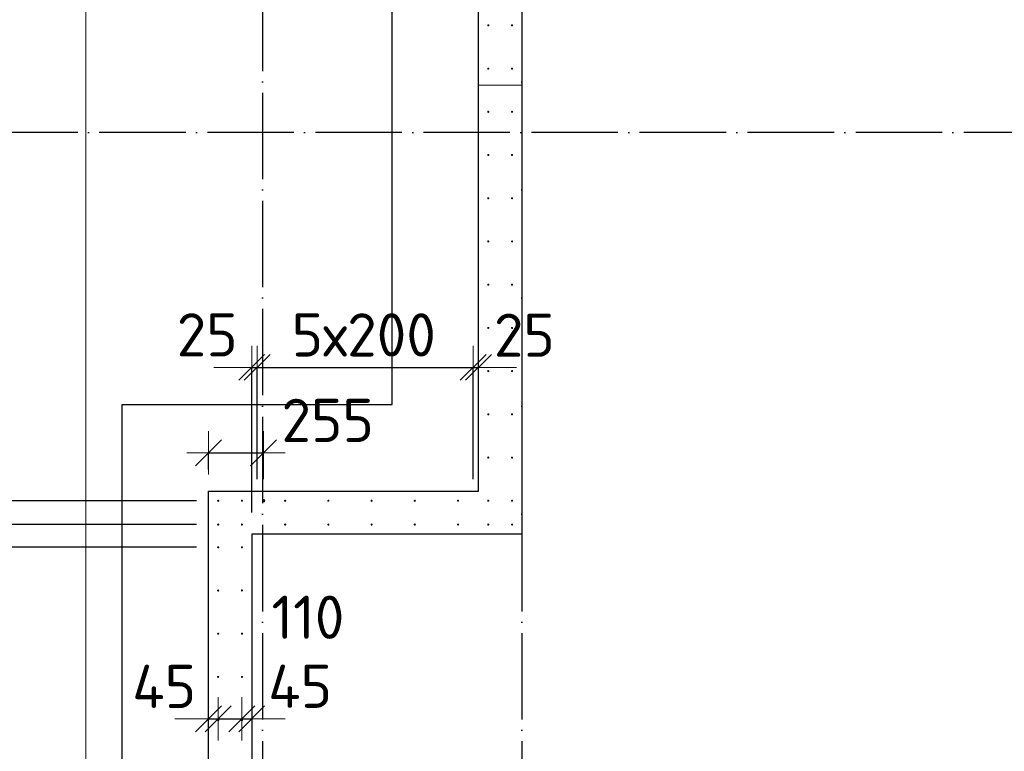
# Model space of a CAD drawing. Header units: millimetres. Extents: x 76517 to 124426, y -73423 to -21861.
# Tile 22 of 114: x 78876 to 83433, y -58964 to -55579. Entities that reach past the tile are written whole.
import ezdxf

# ---------------------------------------------------------------- set-up
doc = ezdxf.new("R2010")
doc.units = ezdxf.units.MM
doc.header["$PDMODE"] = 65
for name, pattern in [('______11', [500, 400, -50, 0, -50]), ('______2', [270, 200, -70]), ('______5', [1100, 800, -100, 100, -100])]:
    doc.linetypes.add(name, pattern=pattern)
for name, color, linetype, lineweight in [('Standard', 7, 'Continuous', 25), ('Арм.стержн. Выпуски', 180, 'Continuous', 35), ('Размерная линия_ общее', 7, 'Continuous', 13), ('Размерная линия_ общее_1', 7, 'Continuous', 13), ('Стена_ общее', 7, 'Continuous', 35), ('Фундамент_ общее', 7, 'Continuous', 35)]:
    doc.layers.add(name, color=color, linetype=linetype, lineweight=lineweight)
doc.layers.add('Осевая линия_ общее', color=7, linetype='______5', lineweight=13, true_color=0xa0a0a0)
doc.styles.add('ISOCPEUR', font='ISOCPEUR')
doc.dimstyles.new('DIMSTYLE_10', dxfattribs={"dimtxt": 200, "dimasz": 200, "dimexe": 0, "dimexo": 0, "dimgap": 100, "dimtad": 2, "dimdec": 0, "dimrnd": 5, "dimzin": 12, "dimdsep": 46, "dimtxsty": 'ISOCPEUR', "dimblk1": 'ALL_ML_STRICH', "dimblk2": 'ALL_ML_STRICH', "dimsah": 1, "dimcen": 0, "dimclrd": 7, "dimclre": 256, "dimclrt": 7, "dimadec": 0, "dimazin": 0, "dimtfac": 1, "dimtdec": 0, "dimtix": 1, "dimtmove": 2, "dimatfit": 3, "dimfxl": 0, "dimtvp": 1.2, "dimtzin": 0, "dimlwd": 0, "dimlwe": -3, "dimarcsym": 0})
doc.dimstyles.new('DIMSTYLE_16', dxfattribs={"dimtxt": 200, "dimasz": 200, "dimexe": 0, "dimexo": 0, "dimgap": 100, "dimtad": 2, "dimdec": 0, "dimrnd": 5, "dimzin": 12, "dimdsep": 46, "dimtxsty": 'ISOCPEUR', "dimblk1": 'ALL_ML_STRICH', "dimblk2": 'ALL_ML_STRICH', "dimsah": 1, "dimcen": 0, "dimclrd": 7, "dimclre": 256, "dimclrt": 7, "dimadec": 0, "dimazin": 0, "dimtfac": 1, "dimtdec": 0, "dimtix": 1, "dimtmove": 2, "dimatfit": 3, "dimfxl": 0, "dimtzin": 0, "dimlwd": 0, "dimlwe": -3, "dimarcsym": 0})
doc.dimstyles.new('DIMSTYLE_26', dxfattribs={"dimtxt": 220, "dimasz": 250, "dimexe": 0, "dimexo": 0, "dimgap": 110, "dimtad": 0, "dimdec": 0, "dimrnd": 5, "dimzin": 12, "dimdsep": 46, "dimtxsty": 'ISOCPEUR', "dimblk1": 'ALL_ML_STRICH', "dimblk2": 'ALL_ML_STRICH', "dimsah": 1, "dimcen": 0, "dimclrd": 7, "dimclre": 256, "dimclrt": 7, "dimadec": 0, "dimazin": 0, "dimtfac": 1, "dimtdec": 0, "dimtix": 1, "dimtmove": 2, "dimatfit": 3, "dimfxl": 0, "dimtvp": 1.2, "dimtzin": 0, "dimlwd": 0, "dimlwe": -3, "dimarcsym": 0})
doc.dimstyles.new('DIMSTYLE_27', dxfattribs={"dimtxt": 220, "dimasz": 250, "dimexe": 0, "dimexo": 0, "dimgap": 110, "dimtad": 0, "dimdec": 0, "dimrnd": 5, "dimzin": 12, "dimdsep": 46, "dimtxsty": 'ISOCPEUR', "dimblk1": 'ALL_ML_STRICH', "dimblk2": 'ALL_ML_STRICH', "dimsah": 1, "dimcen": 0, "dimclrd": 7, "dimclre": 256, "dimclrt": 7, "dimadec": 0, "dimazin": 0, "dimtfac": 1, "dimtdec": 0, "dimtix": 1, "dimtmove": 2, "dimatfit": 3, "dimfxl": 0, "dimtvp": 1.2, "dimtzin": 0, "dimlwd": 0, "dimlwe": -3, "dimarcsym": 0})
doc.dimstyles.new('DIMSTYLE_3', dxfattribs={"dimtxt": 220, "dimasz": 250, "dimexe": 0, "dimexo": 0, "dimgap": 110, "dimtad": 2, "dimdec": 0, "dimrnd": 5, "dimzin": 12, "dimdsep": 46, "dimtxsty": 'ISOCPEUR', "dimblk1": 'ALL_ML_STRICH', "dimblk2": 'ALL_ML_STRICH', "dimsah": 1, "dimcen": 0, "dimclrd": 7, "dimclre": 256, "dimclrt": 7, "dimadec": 0, "dimazin": 0, "dimtfac": 1, "dimtdec": 0, "dimtix": 1, "dimtmove": 2, "dimatfit": 3, "dimfxl": 0, "dimtzin": 0, "dimlwd": 0, "dimlwe": -3, "dimarcsym": 0})

# ---------------------------------------------------------------- blocks, each defined once
blk = doc.blocks.new('ALL_ML_STRICH')
at = {"color": 0, "linetype": 'ByBlock', "lineweight": -2}
for p, q in [((0, -0.5), (0, 0.5)), ((-0.3, -0.3), (0.3, 0.3)), ((-1, 0), (0.5, 0))]:
    blk.add_line(p, q, dxfattribs=at)
blk = doc.blocks.new('*D117')
at = {"layer": 'DEFPOINTS', "color": 7, "linetype": 'Continuous', "lineweight": 13, "transparency": 33554687}
for p in [(79950, -57187.5), (79975, -57805), (79950, -57960)]:
    blk.add_point(p, dxfattribs=at)
at = {"layer": 'Размерная линия_ общее_1', "color": 253, "linetype": 'Continuous', "lineweight": -2, "true_color": 0xa0a0a0, "transparency": 33554687}
for p, q in [((79950, -57860), (79950, -57187.5)), ((79975, -57705), (79975, -57187.5))]:
    blk.add_line(p, q, dxfattribs=at)
at = {"layer": 'Размерная линия_ общее_1', "color": 7, "linetype": 'Continuous', "lineweight": -2, "transparency": 33554687}
blk.add_line((79950, -57187.5), (79975, -57187.5), dxfattribs=at)
at = {"layer": 'Размерная линия_ общее_1', "color": 7, "linetype": 'Continuous', "lineweight": 13, "transparency": 33554687, "xscale": 200, "yscale": 200, "zscale": 200}
blk.add_blockref('ALL_ML_STRICH', (79975, -57187.5), dxfattribs=at)
at = {"layer": 'Размерная линия_ общее_1', "color": 7, "linetype": 'Continuous', "lineweight": 13, "transparency": 33554687, "xscale": 200, "yscale": 200, "zscale": 200, "rotation": 180}
blk.add_blockref('ALL_ML_STRICH', (79950, -57187.5), dxfattribs=at)
at = {"layer": 'Размерная линия_ общее_1', "color": 7, "linetype": 'Continuous', "lineweight": 13, "transparency": 33554687, "insert": (79744.1, -57037.2), "char_height": 200, "width": 400, "attachment_point": 5, "style": 'ISOCPEUR'}
blk.add_mtext('\\A1;{25}', dxfattribs=at)
blk = doc.blocks.new('*D118')
at = {"layer": 'DEFPOINTS', "color": 7, "linetype": 'Continuous', "lineweight": 13, "transparency": 33554687}
for p in [(79975, -57187.5), (79975, -57805), (80975, -57805)]:
    blk.add_point(p, dxfattribs=at)
at = {"layer": 'Размерная линия_ общее_1', "color": 253, "linetype": 'Continuous', "lineweight": -2, "true_color": 0xa0a0a0, "transparency": 33554687}
for p, q in [((79975, -57705), (79975, -57187.5)), ((80975, -57705), (80975, -57187.5))]:
    blk.add_line(p, q, dxfattribs=at)
at = {"layer": 'Размерная линия_ общее_1', "color": 7, "linetype": 'Continuous', "lineweight": -2, "transparency": 33554687}
blk.add_line((79975, -57187.5), (80975, -57187.5), dxfattribs=at)
at = {"layer": 'Размерная линия_ общее_1', "color": 7, "linetype": 'Continuous', "lineweight": 13, "transparency": 33554687, "xscale": 200, "yscale": 200, "zscale": 200, "rotation": 180}
blk.add_blockref('ALL_ML_STRICH', (79975, -57187.5), dxfattribs=at)
at = {"layer": 'Размерная линия_ общее_1', "color": 7, "linetype": 'Continuous', "lineweight": 13, "transparency": 33554687, "xscale": 200, "yscale": 200, "zscale": 200}
blk.add_blockref('ALL_ML_STRICH', (80975, -57187.5), dxfattribs=at)
at = {"layer": 'Размерная линия_ общее_1', "color": 7, "linetype": 'Continuous', "lineweight": 13, "transparency": 33554687, "insert": (80135, -56937.5), "char_height": 200, "width": 10, "attachment_point": 1, "line_spacing_factor": 0.60241, "style": 'ISOCPEUR'}
blk.add_mtext('5х200', dxfattribs=at)
blk = doc.blocks.new('*D119')
at = {"layer": 'DEFPOINTS', "color": 7, "linetype": 'Continuous', "lineweight": 13, "transparency": 33554687}
for p in [(81000, -57053.8), (80975, -57187.5), (80975, -57805)]:
    blk.add_point(p, dxfattribs=at)
at = {"layer": 'Размерная линия_ общее_1', "color": 253, "linetype": 'Continuous', "lineweight": -2, "true_color": 0xa0a0a0, "transparency": 33554687}
for p, q in [((80975, -57705), (80975, -57187.5)), ((81000, -57187.5), (81000, -57187.5))]:
    blk.add_line(p, q, dxfattribs=at)
at = {"layer": 'Размерная линия_ общее_1', "color": 7, "linetype": 'Continuous', "lineweight": -2, "transparency": 33554687}
blk.add_line((80975, -57187.5), (81000, -57187.5), dxfattribs=at)
at = {"layer": 'Размерная линия_ общее_1', "color": 7, "linetype": 'Continuous', "lineweight": 13, "transparency": 33554687, "xscale": 200, "yscale": 200, "zscale": 200}
blk.add_blockref('ALL_ML_STRICH', (81000, -57187.5), dxfattribs=at)
at = {"layer": 'Размерная линия_ общее_1', "color": 7, "linetype": 'Continuous', "lineweight": 13, "transparency": 33554687, "xscale": 200, "yscale": 200, "zscale": 200, "rotation": 180}
blk.add_blockref('ALL_ML_STRICH', (80975, -57187.5), dxfattribs=at)
at = {"layer": 'Размерная линия_ общее_1', "color": 7, "linetype": 'Continuous', "lineweight": 13, "transparency": 33554687, "insert": (81212, -57038.7), "char_height": 200, "width": 400, "attachment_point": 5, "style": 'ISOCPEUR'}
blk.add_mtext('\\A1;{25}', dxfattribs=at)
blk = doc.blocks.new('*D120')
at = {"layer": 'DEFPOINTS', "color": 7, "linetype": 'Continuous', "lineweight": 13, "transparency": 33554687}
for p in [(79750, -57583.1), (79750, -57760), (80005, -57805)]:
    blk.add_point(p, dxfattribs=at)
at = {"layer": 'Размерная линия_ общее_1', "color": 253, "linetype": 'Continuous', "lineweight": -2, "true_color": 0xa0a0a0, "transparency": 33554687}
for p, q in [((79750, -57660), (79750, -57583.1)), ((80005, -57705), (80005, -57583.1))]:
    blk.add_line(p, q, dxfattribs=at)
at = {"layer": 'Размерная линия_ общее_1', "color": 7, "linetype": 'Continuous', "lineweight": -2, "transparency": 33554687}
blk.add_line((79750, -57583.1), (80005, -57583.1), dxfattribs=at)
at = {"layer": 'Размерная линия_ общее_1', "color": 7, "linetype": 'Continuous', "lineweight": 13, "transparency": 33554687, "xscale": 200, "yscale": 200, "zscale": 200, "rotation": 180}
blk.add_blockref('ALL_ML_STRICH', (79750, -57583.1), dxfattribs=at)
at = {"layer": 'Размерная линия_ общее_1', "color": 7, "linetype": 'Continuous', "lineweight": 13, "transparency": 33554687, "xscale": 200, "yscale": 200, "zscale": 200}
blk.add_blockref('ALL_ML_STRICH', (80005, -57583.1), dxfattribs=at)
at = {"layer": 'Размерная линия_ общее_1', "color": 7, "linetype": 'Continuous', "lineweight": 13, "transparency": 33554687, "insert": (80301.8, -57432.9), "char_height": 200, "width": 600, "attachment_point": 5, "style": 'ISOCPEUR'}
blk.add_mtext('\\A1;{255}', dxfattribs=at)
blk = doc.blocks.new('*D156')
at = {"layer": 'DEFPOINTS', "color": 7, "linetype": 'Continuous', "lineweight": 13, "transparency": 33554687}
for p in [(79795, -58726.5), (79750, -58813.7), (79750, -58842.1)]:
    blk.add_point(p, dxfattribs=at)
at = {"layer": 'Размерная линия_ общее_1', "color": 253, "linetype": 'Continuous', "lineweight": -2, "true_color": 0xa0a0a0, "transparency": 33554687}
for p, q in [((79750, -58813.7), (79750, -58813.7)), ((79795, -58813.7), (79795, -58813.7))]:
    blk.add_line(p, q, dxfattribs=at)
at = {"layer": 'Размерная линия_ общее_1', "color": 7, "linetype": 'Continuous', "lineweight": -2, "transparency": 33554687}
blk.add_line((79750, -58813.7), (79795, -58813.7), dxfattribs=at)
at = {"layer": 'Размерная линия_ общее_1', "color": 7, "linetype": 'Continuous', "lineweight": 13, "transparency": 33554687, "xscale": 200, "yscale": 200, "zscale": 200}
blk.add_blockref('ALL_ML_STRICH', (79795, -58813.7), dxfattribs=at)
at = {"layer": 'Размерная линия_ общее_1', "color": 7, "linetype": 'Continuous', "lineweight": 13, "transparency": 33554687, "xscale": 200, "yscale": 200, "zscale": 200, "rotation": 180}
blk.add_blockref('ALL_ML_STRICH', (79750, -58813.7), dxfattribs=at)
at = {"layer": 'Размерная линия_ общее_1', "color": 7, "linetype": 'Continuous', "lineweight": 13, "transparency": 33554687, "insert": (79544.9, -58664), "char_height": 200, "width": 400, "attachment_point": 5, "style": 'ISOCPEUR'}
blk.add_mtext('\\A1;{45}', dxfattribs=at)
blk = doc.blocks.new('*D157')
at = {"layer": 'DEFPOINTS', "color": 7, "linetype": 'Continuous', "lineweight": 13, "transparency": 33554687}
for p in [(79795, -58726.5), (79905, -58726.5), (79795, -58813.7)]:
    blk.add_point(p, dxfattribs=at)
at = {"layer": 'Размерная линия_ общее_1', "color": 253, "linetype": 'Continuous', "lineweight": -2, "true_color": 0xa0a0a0, "transparency": 33554687}
for p, q in [((79795, -58813.7), (79795, -58813.7)), ((79905, -58813.7), (79905, -58813.7))]:
    blk.add_line(p, q, dxfattribs=at)
at = {"layer": 'Размерная линия_ общее_1', "color": 7, "linetype": 'Continuous', "lineweight": -2, "transparency": 33554687}
blk.add_line((79795, -58813.7), (79905, -58813.7), dxfattribs=at)
at = {"layer": 'Размерная линия_ общее_1', "color": 7, "linetype": 'Continuous', "lineweight": 13, "transparency": 33554687, "xscale": 200, "yscale": 200, "zscale": 200, "rotation": 180}
blk.add_blockref('ALL_ML_STRICH', (79795, -58813.7), dxfattribs=at)
at = {"layer": 'Размерная линия_ общее_1', "color": 7, "linetype": 'Continuous', "lineweight": 13, "transparency": 33554687, "xscale": 200, "yscale": 200, "zscale": 200}
blk.add_blockref('ALL_ML_STRICH', (79905, -58813.7), dxfattribs=at)
at = {"layer": 'Размерная линия_ общее_1', "color": 7, "linetype": 'Continuous', "lineweight": 13, "transparency": 33554687, "insert": (80210.5, -58344), "char_height": 200, "width": 600, "attachment_point": 5, "style": 'ISOCPEUR'}
blk.add_mtext('\\A1;{110}', dxfattribs=at)
blk = doc.blocks.new('*D158')
at = {"layer": 'DEFPOINTS', "color": 7, "linetype": 'Continuous', "lineweight": 13, "transparency": 33554687}
for p in [(79905, -58726.5), (79905, -58813.7), (79950, -58852.1)]:
    blk.add_point(p, dxfattribs=at)
at = {"layer": 'Размерная линия_ общее_1', "color": 253, "linetype": 'Continuous', "lineweight": -2, "true_color": 0xa0a0a0, "transparency": 33554687}
for p, q in [((79905, -58813.7), (79905, -58813.7)), ((79950, -58813.7), (79950, -58813.7))]:
    blk.add_line(p, q, dxfattribs=at)
at = {"layer": 'Размерная линия_ общее_1', "color": 7, "linetype": 'Continuous', "lineweight": -2, "transparency": 33554687}
blk.add_line((79905, -58813.7), (79950, -58813.7), dxfattribs=at)
at = {"layer": 'Размерная линия_ общее_1', "color": 7, "linetype": 'Continuous', "lineweight": 13, "transparency": 33554687, "xscale": 200, "yscale": 200, "zscale": 200}
blk.add_blockref('ALL_ML_STRICH', (79950, -58813.7), dxfattribs=at)
at = {"layer": 'Размерная линия_ общее_1', "color": 7, "linetype": 'Continuous', "lineweight": 13, "transparency": 33554687, "xscale": 200, "yscale": 200, "zscale": 200, "rotation": 180}
blk.add_blockref('ALL_ML_STRICH', (79905, -58813.7), dxfattribs=at)
at = {"layer": 'Размерная линия_ общее_1', "color": 7, "linetype": 'Continuous', "lineweight": 13, "transparency": 33554687, "insert": (80174.2, -58663.3), "char_height": 200, "width": 400, "attachment_point": 5, "style": 'ISOCPEUR'}
blk.add_mtext('\\A1;{45}', dxfattribs=at)
blk = doc.blocks.new('*D297')
at = {"layer": 'DEFPOINTS', "color": 7, "linetype": 'Continuous', "lineweight": 13, "transparency": 33554687}
for p in [(79794.9, -58020.3), (78426.9, -59620.3), (79794.9, -59620.3)]:
    blk.add_point(p, dxfattribs=at)
at = {"layer": 'Размерная линия_ общее', "color": 253, "linetype": 'Continuous', "lineweight": -2, "true_color": 0xa0a0a0, "transparency": 33554687}
for p, q in [((79694.9, -58020.3), (78426.9, -58020.3)), ((79694.9, -59620.3), (78426.9, -59620.3))]:
    blk.add_line(p, q, dxfattribs=at)
at = {"layer": 'Размерная линия_ общее', "color": 7, "linetype": 'Continuous', "lineweight": -2, "transparency": 33554687}
blk.add_line((78426.9, -59620.3), (78426.9, -58020.3), dxfattribs=at)
at = {"layer": 'Размерная линия_ общее', "color": 7, "linetype": 'Continuous', "lineweight": 13, "transparency": 33554687, "xscale": 250, "yscale": 250, "zscale": 250}
for p, rotation in [((78426.9, -58020.3), 90), ((78426.9, -59620.3), 270)]:
    blk.add_blockref('ALL_ML_STRICH', p, dxfattribs=dict(at, rotation=rotation))
at = {"layer": 'Размерная линия_ общее', "color": 7, "linetype": 'Continuous', "lineweight": 13, "transparency": 33554687, "insert": (78156.9, -59557.3), "char_height": 220, "width": 11, "attachment_point": 1, "rotation": 90, "line_spacing_factor": 0.60241, "style": 'ISOCPEUR'}
blk.add_mtext('8х200=1600', dxfattribs=at)
blk = doc.blocks.new('*D298')
at = {"layer": 'DEFPOINTS', "color": 7, "linetype": 'Continuous', "lineweight": 13, "transparency": 33554687}
for p in [(79795, -57915), (78426.9, -58020.3), (79794.9, -58020.3)]:
    blk.add_point(p, dxfattribs=at)
at = {"layer": 'Размерная линия_ общее', "color": 253, "linetype": 'Continuous', "lineweight": -2, "true_color": 0xa0a0a0, "transparency": 33554687}
for p, q in [((79695, -57915), (78426.9, -57915)), ((79694.9, -58020.3), (78426.9, -58020.3))]:
    blk.add_line(p, q, dxfattribs=at)
at = {"layer": 'Размерная линия_ общее', "color": 7, "linetype": 'Continuous', "lineweight": -2, "transparency": 33554687}
blk.add_line((78426.9, -58020.3), (78426.9, -57915), dxfattribs=at)
at = {"layer": 'Размерная линия_ общее', "color": 7, "linetype": 'Continuous', "lineweight": 13, "transparency": 33554687, "xscale": 250, "yscale": 250, "zscale": 250}
for p, rotation in [((78426.9, -58020.3), 270), ((78426.9, -57915), 90)]:
    blk.add_blockref('ALL_ML_STRICH', p, dxfattribs=dict(at, rotation=rotation))
at = {"layer": 'Размерная линия_ общее', "color": 7, "linetype": 'Continuous', "lineweight": 13, "transparency": 33554687, "insert": (78650.1, -58248), "char_height": 220, "width": 660, "attachment_point": 5, "rotation": 90, "style": 'ISOCPEUR'}
blk.add_mtext('\\A1;{105}', dxfattribs=at)
blk = doc.blocks.new('*D299')
at = {"layer": 'DEFPOINTS', "color": 7, "linetype": 'Continuous', "lineweight": 13, "transparency": 33554687}
for p in [(79795, -57805), (78426.9, -57915), (79795, -57915)]:
    blk.add_point(p, dxfattribs=at)
at = {"layer": 'Размерная линия_ общее', "color": 253, "linetype": 'Continuous', "lineweight": -2, "true_color": 0xa0a0a0, "transparency": 33554687}
for p, q in [((79695, -57805), (78426.9, -57805)), ((79695, -57915), (78426.9, -57915))]:
    blk.add_line(p, q, dxfattribs=at)
at = {"layer": 'Размерная линия_ общее', "color": 7, "linetype": 'Continuous', "lineweight": -2, "transparency": 33554687}
blk.add_line((78426.9, -57915), (78426.9, -57805), dxfattribs=at)
at = {"layer": 'Размерная линия_ общее', "color": 7, "linetype": 'Continuous', "lineweight": 13, "transparency": 33554687, "xscale": 250, "yscale": 250, "zscale": 250}
for p, rotation in [((78426.9, -57915), 270), ((78426.9, -57805), 90)]:
    blk.add_blockref('ALL_ML_STRICH', p, dxfattribs=dict(at, rotation=rotation))
at = {"layer": 'Размерная линия_ общее', "color": 7, "linetype": 'Continuous', "lineweight": 13, "transparency": 33554687, "insert": (78641.9, -57476.7), "char_height": 220, "width": 660, "attachment_point": 5, "rotation": 90, "style": 'ISOCPEUR'}
blk.add_mtext('\\A1;{110}', dxfattribs=at)
blk = doc.blocks.new('*D300')
at = {"layer": 'DEFPOINTS', "color": 7, "linetype": 'Continuous', "lineweight": 13, "transparency": 33554687}
for p in [(81045, -55005), (78426.9, -57805), (79795, -57805)]:
    blk.add_point(p, dxfattribs=at)
at = {"layer": 'Размерная линия_ общее', "color": 253, "linetype": 'Continuous', "lineweight": -2, "true_color": 0xa0a0a0, "transparency": 33554687}
for p, q in [((80945, -55005), (78426.9, -55005)), ((79695, -57805), (78426.9, -57805))]:
    blk.add_line(p, q, dxfattribs=at)
at = {"layer": 'Размерная линия_ общее', "color": 7, "linetype": 'Continuous', "lineweight": -2, "transparency": 33554687}
blk.add_line((78426.9, -57805), (78426.9, -55005), dxfattribs=at)
at = {"layer": 'Размерная линия_ общее', "color": 7, "linetype": 'Continuous', "lineweight": 13, "transparency": 33554687, "xscale": 250, "yscale": 250, "zscale": 250}
for p, rotation in [((78426.9, -55005), 90), ((78426.9, -57805), 270)]:
    blk.add_blockref('ALL_ML_STRICH', p, dxfattribs=dict(at, rotation=rotation))
at = {"layer": 'Размерная линия_ общее', "color": 7, "linetype": 'Continuous', "lineweight": 13, "transparency": 33554687, "insert": (78156.9, -57230), "char_height": 220, "width": 11, "attachment_point": 1, "rotation": 90, "line_spacing_factor": 0.60241, "style": 'ISOCPEUR'}
blk.add_mtext('14х200=2800', dxfattribs=at)

msp = doc.modelspace()

# ---------------------------------------------------------------- hatches: boundary and pattern name
at = {"layer": 'Арм.стержн. Выпуски', "linetype": 'Continuous', "lineweight": 35, "transparency": 33554687}
for color, points in [(4, [(81050, -55605), (81049.6, -55603.1), (81048.5, -55601.5), (81046.9, -55600.4), (81045, -55600), (81043.1, -55600.4), (81041.5, -55601.5), (81040.4, -55603.1), (81040, -55605), (81040.4, -55606.9), (81041.5, -55608.5), (81043.1, -55609.6), (81045, -55610), (81046.9, -55609.6), (81048.5, -55608.5), (81049.6, -55606.9)]), (4, [(81160, -55605), (81159.6, -55603.1), (81158.5, -55601.5), (81156.9, -55600.4), (81155, -55600), (81153.1, -55600.4), (81151.5, -55601.5), (81150.4, -55603.1), (81150, -55605), (81150.4, -55606.9), (81151.5, -55608.5), (81153.1, -55609.6), (81155, -55610), (81156.9, -55609.6), (81158.5, -55608.5), (81159.6, -55606.9)]), (4, [(81050, -55805), (81049.6, -55803.1), (81048.5, -55801.5), (81046.9, -55800.4), (81045, -55800), (81043.1, -55800.4), (81041.5, -55801.5), (81040.4, -55803.1), (81040, -55805), (81040.4, -55806.9), (81041.5, -55808.5), (81043.1, -55809.6), (81045, -55810), (81046.9, -55809.6), (81048.5, -55808.5), (81049.6, -55806.9)]), (4, [(81160, -55805), (81159.6, -55803.1), (81158.5, -55801.5), (81156.9, -55800.4), (81155, -55800), (81153.1, -55800.4), (81151.5, -55801.5), (81150.4, -55803.1), (81150, -55805), (81150.4, -55806.9), (81151.5, -55808.5), (81153.1, -55809.6), (81155, -55810), (81156.9, -55809.6), (81158.5, -55808.5), (81159.6, -55806.9)]), (4, [(81050, -56005), (81049.6, -56003.1), (81048.5, -56001.5), (81046.9, -56000.4), (81045, -56000), (81043.1, -56000.4), (81041.5, -56001.5), (81040.4, -56003.1), (81040, -56005), (81040.4, -56006.9), (81041.5, -56008.5), (81043.1, -56009.6), (81045, -56010), (81046.9, -56009.6), (81048.5, -56008.5), (81049.6, -56006.9)]), (4, [(81160, -56005), (81159.6, -56003.1), (81158.5, -56001.5), (81156.9, -56000.4), (81155, -56000), (81153.1, -56000.4), (81151.5, -56001.5), (81150.4, -56003.1), (81150, -56005), (81150.4, -56006.9), (81151.5, -56008.5), (81153.1, -56009.6), (81155, -56010), (81156.9, -56009.6), (81158.5, -56008.5), (81159.6, -56006.9)]), (4, [(81050, -56205), (81049.6, -56203.1), (81048.5, -56201.5), (81046.9, -56200.4), (81045, -56200), (81043.1, -56200.4), (81041.5, -56201.5), (81040.4, -56203.1), (81040, -56205), (81040.4, -56206.9), (81041.5, -56208.5), (81043.1, -56209.6), (81045, -56210), (81046.9, -56209.6), (81048.5, -56208.5), (81049.6, -56206.9)]), (4, [(81160, -56205), (81159.6, -56203.1), (81158.5, -56201.5), (81156.9, -56200.4), (81155, -56200), (81153.1, -56200.4), (81151.5, -56201.5), (81150.4, -56203.1), (81150, -56205), (81150.4, -56206.9), (81151.5, -56208.5), (81153.1, -56209.6), (81155, -56210), (81156.9, -56209.6), (81158.5, -56208.5), (81159.6, -56206.9)]), (4, [(81050, -56405), (81049.6, -56403.1), (81048.5, -56401.5), (81046.9, -56400.4), (81045, -56400), (81043.1, -56400.4), (81041.5, -56401.5), (81040.4, -56403.1), (81040, -56405), (81040.4, -56406.9), (81041.5, -56408.5), (81043.1, -56409.6), (81045, -56410), (81046.9, -56409.6), (81048.5, -56408.5), (81049.6, -56406.9)]), (4, [(81160, -56405), (81159.6, -56403.1), (81158.5, -56401.5), (81156.9, -56400.4), (81155, -56400), (81153.1, -56400.4), (81151.5, -56401.5), (81150.4, -56403.1), (81150, -56405), (81150.4, -56406.9), (81151.5, -56408.5), (81153.1, -56409.6), (81155, -56410), (81156.9, -56409.6), (81158.5, -56408.5), (81159.6, -56406.9)]), (4, [(81050, -56605), (81049.6, -56603.1), (81048.5, -56601.5), (81046.9, -56600.4), (81045, -56600), (81043.1, -56600.4), (81041.5, -56601.5), (81040.4, -56603.1), (81040, -56605), (81040.4, -56606.9), (81041.5, -56608.5), (81043.1, -56609.6), (81045, -56610), (81046.9, -56609.6), (81048.5, -56608.5), (81049.6, -56606.9)]), (4, [(81160, -56605), (81159.6, -56603.1), (81158.5, -56601.5), (81156.9, -56600.4), (81155, -56600), (81153.1, -56600.4), (81151.5, -56601.5), (81150.4, -56603.1), (81150, -56605), (81150.4, -56606.9), (81151.5, -56608.5), (81153.1, -56609.6), (81155, -56610), (81156.9, -56609.6), (81158.5, -56608.5), (81159.6, -56606.9)]), (4, [(81050, -56805), (81049.6, -56803.1), (81048.5, -56801.5), (81046.9, -56800.4), (81045, -56800), (81043.1, -56800.4), (81041.5, -56801.5), (81040.4, -56803.1), (81040, -56805), (81040.4, -56806.9), (81041.5, -56808.5), (81043.1, -56809.6), (81045, -56810), (81046.9, -56809.6), (81048.5, -56808.5), (81049.6, -56806.9)]), (4, [(81160, -56805), (81159.6, -56803.1), (81158.5, -56801.5), (81156.9, -56800.4), (81155, -56800), (81153.1, -56800.4), (81151.5, -56801.5), (81150.4, -56803.1), (81150, -56805), (81150.4, -56806.9), (81151.5, -56808.5), (81153.1, -56809.6), (81155, -56810), (81156.9, -56809.6), (81158.5, -56808.5), (81159.6, -56806.9)]), (4, [(81050, -57005), (81049.6, -57003.1), (81048.5, -57001.5), (81046.9, -57000.4), (81045, -57000), (81043.1, -57000.4), (81041.5, -57001.5), (81040.4, -57003.1), (81040, -57005), (81040.4, -57006.9), (81041.5, -57008.5), (81043.1, -57009.6), (81045, -57010), (81046.9, -57009.6), (81048.5, -57008.5), (81049.6, -57006.9)]), (4, [(81160, -57005), (81159.6, -57003.1), (81158.5, -57001.5), (81156.9, -57000.4), (81155, -57000), (81153.1, -57000.4), (81151.5, -57001.5), (81150.4, -57003.1), (81150, -57005), (81150.4, -57006.9), (81151.5, -57008.5), (81153.1, -57009.6), (81155, -57010), (81156.9, -57009.6), (81158.5, -57008.5), (81159.6, -57006.9)]), (4, [(81050, -57205), (81049.6, -57203.1), (81048.5, -57201.5), (81046.9, -57200.4), (81045, -57200), (81043.1, -57200.4), (81041.5, -57201.5), (81040.4, -57203.1), (81040, -57205), (81040.4, -57206.9), (81041.5, -57208.5), (81043.1, -57209.6), (81045, -57210), (81046.9, -57209.6), (81048.5, -57208.5), (81049.6, -57206.9)]), (4, [(81160, -57205), (81159.6, -57203.1), (81158.5, -57201.5), (81156.9, -57200.4), (81155, -57200), (81153.1, -57200.4), (81151.5, -57201.5), (81150.4, -57203.1), (81150, -57205), (81150.4, -57206.9), (81151.5, -57208.5), (81153.1, -57209.6), (81155, -57210), (81156.9, -57209.6), (81158.5, -57208.5), (81159.6, -57206.9)]), (4, [(81050, -57405), (81049.6, -57403.1), (81048.5, -57401.5), (81046.9, -57400.4), (81045, -57400), (81043.1, -57400.4), (81041.5, -57401.5), (81040.4, -57403.1), (81040, -57405), (81040.4, -57406.9), (81041.5, -57408.5), (81043.1, -57409.6), (81045, -57410), (81046.9, -57409.6), (81048.5, -57408.5), (81049.6, -57406.9)]), (4, [(81160, -57405), (81159.6, -57403.1), (81158.5, -57401.5), (81156.9, -57400.4), (81155, -57400), (81153.1, -57400.4), (81151.5, -57401.5), (81150.4, -57403.1), (81150, -57405), (81150.4, -57406.9), (81151.5, -57408.5), (81153.1, -57409.6), (81155, -57410), (81156.9, -57409.6), (81158.5, -57408.5), (81159.6, -57406.9)]), (4, [(81050, -57605), (81049.6, -57603.1), (81048.5, -57601.5), (81046.9, -57600.4), (81045, -57600), (81043.1, -57600.4), (81041.5, -57601.5), (81040.4, -57603.1), (81040, -57605), (81040.4, -57606.9), (81041.5, -57608.5), (81043.1, -57609.6), (81045, -57610), (81046.9, -57609.6), (81048.5, -57608.5), (81049.6, -57606.9)]), (4, [(81160, -57605), (81159.6, -57603.1), (81158.5, -57601.5), (81156.9, -57600.4), (81155, -57600), (81153.1, -57600.4), (81151.5, -57601.5), (81150.4, -57603.1), (81150, -57605), (81150.4, -57606.9), (81151.5, -57608.5), (81153.1, -57609.6), (81155, -57610), (81156.9, -57609.6), (81158.5, -57608.5), (81159.6, -57606.9)]), (4, [(79800, -57805), (79799.6, -57803.1), (79798.5, -57801.5), (79796.9, -57800.4), (79795, -57800), (79793.1, -57800.4), (79791.5, -57801.5), (79790.4, -57803.1), (79790, -57805), (79790.4, -57806.9), (79791.5, -57808.5), (79793.1, -57809.6), (79795, -57810), (79796.9, -57809.6), (79798.5, -57808.5), (79799.6, -57806.9)]), (4, [(79910, -57805), (79909.6, -57803.1), (79908.5, -57801.5), (79906.9, -57800.4), (79905, -57800), (79903.1, -57800.4), (79901.5, -57801.5), (79900.4, -57803.1), (79900, -57805), (79900.4, -57806.9), (79901.5, -57808.5), (79903.1, -57809.6), (79905, -57810), (79906.9, -57809.6), (79908.5, -57808.5), (79909.6, -57806.9)]), (41, [(80013, -57805), (80012.4, -57801.9), (80010.7, -57799.3), (80008.1, -57797.6), (80005, -57797), (80001.9, -57797.6), (79999.3, -57799.3), (79997.6, -57801.9), (79997, -57805), (79997.6, -57808.1), (79999.3, -57810.7), (80001.9, -57812.4), (80005, -57813), (80008.1, -57812.4), (80010.7, -57810.7), (80012.4, -57808.1)]), (4, [(80110, -57805), (80109.6, -57803.1), (80108.5, -57801.5), (80106.9, -57800.4), (80105, -57800), (80103.1, -57800.4), (80101.5, -57801.5), (80100.4, -57803.1), (80100, -57805), (80100.4, -57806.9), (80101.5, -57808.5), (80103.1, -57809.6), (80105, -57810), (80106.9, -57809.6), (80108.5, -57808.5), (80109.6, -57806.9)]), (4, [(80310, -57805), (80309.6, -57803.1), (80308.5, -57801.5), (80306.9, -57800.4), (80305, -57800), (80303.1, -57800.4), (80301.5, -57801.5), (80300.4, -57803.1), (80300, -57805), (80300.4, -57806.9), (80301.5, -57808.5), (80303.1, -57809.6), (80305, -57810), (80306.9, -57809.6), (80308.5, -57808.5), (80309.6, -57806.9)]), (4, [(80510, -57805), (80509.6, -57803.1), (80508.5, -57801.5), (80506.9, -57800.4), (80505, -57800), (80503.1, -57800.4), (80501.5, -57801.5), (80500.4, -57803.1), (80500, -57805), (80500.4, -57806.9), (80501.5, -57808.5), (80503.1, -57809.6), (80505, -57810), (80506.9, -57809.6), (80508.5, -57808.5), (80509.6, -57806.9)]), (4, [(80710, -57805), (80709.6, -57803.1), (80708.5, -57801.5), (80706.9, -57800.4), (80705, -57800), (80703.1, -57800.4), (80701.5, -57801.5), (80700.4, -57803.1), (80700, -57805), (80700.4, -57806.9), (80701.5, -57808.5), (80703.1, -57809.6), (80705, -57810), (80706.9, -57809.6), (80708.5, -57808.5), (80709.6, -57806.9)]), (4, [(80910, -57805), (80909.6, -57803.1), (80908.5, -57801.5), (80906.9, -57800.4), (80905, -57800), (80903.1, -57800.4), (80901.5, -57801.5), (80900.4, -57803.1), (80900, -57805), (80900.4, -57806.9), (80901.5, -57808.5), (80903.1, -57809.6), (80905, -57810), (80906.9, -57809.6), (80908.5, -57808.5), (80909.6, -57806.9)]), (4, [(81050, -57805), (81049.6, -57803.1), (81048.5, -57801.5), (81046.9, -57800.4), (81045, -57800), (81043.1, -57800.4), (81041.5, -57801.5), (81040.4, -57803.1), (81040, -57805), (81040.4, -57806.9), (81041.5, -57808.5), (81043.1, -57809.6), (81045, -57810), (81046.9, -57809.6), (81048.5, -57808.5), (81049.6, -57806.9)]), (4, [(81160, -57805), (81159.6, -57803.1), (81158.5, -57801.5), (81156.9, -57800.4), (81155, -57800), (81153.1, -57800.4), (81151.5, -57801.5), (81150.4, -57803.1), (81150, -57805), (81150.4, -57806.9), (81151.5, -57808.5), (81153.1, -57809.6), (81155, -57810), (81156.9, -57809.6), (81158.5, -57808.5), (81159.6, -57806.9)]), (4, [(79800, -57915), (79799.6, -57913.1), (79798.5, -57911.5), (79796.9, -57910.4), (79795, -57910), (79793.1, -57910.4), (79791.5, -57911.5), (79790.4, -57913.1), (79790, -57915), (79790.4, -57916.9), (79791.5, -57918.5), (79793.1, -57919.6), (79795, -57920), (79796.9, -57919.6), (79798.5, -57918.5), (79799.6, -57916.9)]), (4, [(79910, -57915), (79909.6, -57913.1), (79908.5, -57911.5), (79906.9, -57910.4), (79905, -57910), (79903.1, -57910.4), (79901.5, -57911.5), (79900.4, -57913.1), (79900, -57915), (79900.4, -57916.9), (79901.5, -57918.5), (79903.1, -57919.6), (79905, -57920), (79906.9, -57919.6), (79908.5, -57918.5), (79909.6, -57916.9)]), (4, [(80110, -57915), (80109.6, -57913.1), (80108.5, -57911.5), (80106.9, -57910.4), (80105, -57910), (80103.1, -57910.4), (80101.5, -57911.5), (80100.4, -57913.1), (80100, -57915), (80100.4, -57916.9), (80101.5, -57918.5), (80103.1, -57919.6), (80105, -57920), (80106.9, -57919.6), (80108.5, -57918.5), (80109.6, -57916.9)]), (4, [(80310, -57915), (80309.6, -57913.1), (80308.5, -57911.5), (80306.9, -57910.4), (80305, -57910), (80303.1, -57910.4), (80301.5, -57911.5), (80300.4, -57913.1), (80300, -57915), (80300.4, -57916.9), (80301.5, -57918.5), (80303.1, -57919.6), (80305, -57920), (80306.9, -57919.6), (80308.5, -57918.5), (80309.6, -57916.9)]), (4, [(80510, -57915), (80509.6, -57913.1), (80508.5, -57911.5), (80506.9, -57910.4), (80505, -57910), (80503.1, -57910.4), (80501.5, -57911.5), (80500.4, -57913.1), (80500, -57915), (80500.4, -57916.9), (80501.5, -57918.5), (80503.1, -57919.6), (80505, -57920), (80506.9, -57919.6), (80508.5, -57918.5), (80509.6, -57916.9)]), (4, [(80710, -57915), (80709.6, -57913.1), (80708.5, -57911.5), (80706.9, -57910.4), (80705, -57910), (80703.1, -57910.4), (80701.5, -57911.5), (80700.4, -57913.1), (80700, -57915), (80700.4, -57916.9), (80701.5, -57918.5), (80703.1, -57919.6), (80705, -57920), (80706.9, -57919.6), (80708.5, -57918.5), (80709.6, -57916.9)]), (4, [(80910, -57915), (80909.6, -57913.1), (80908.5, -57911.5), (80906.9, -57910.4), (80905, -57910), (80903.1, -57910.4), (80901.5, -57911.5), (80900.4, -57913.1), (80900, -57915), (80900.4, -57916.9), (80901.5, -57918.5), (80903.1, -57919.6), (80905, -57920), (80906.9, -57919.6), (80908.5, -57918.5), (80909.6, -57916.9)]), (4, [(81050, -57915), (81049.6, -57913.1), (81048.5, -57911.5), (81046.9, -57910.4), (81045, -57910), (81043.1, -57910.4), (81041.5, -57911.5), (81040.4, -57913.1), (81040, -57915), (81040.4, -57916.9), (81041.5, -57918.5), (81043.1, -57919.6), (81045, -57920), (81046.9, -57919.6), (81048.5, -57918.5), (81049.6, -57916.9)]), (4, [(81160, -57915), (81159.6, -57913.1), (81158.5, -57911.5), (81156.9, -57910.4), (81155, -57910), (81153.1, -57910.4), (81151.5, -57911.5), (81150.4, -57913.1), (81150, -57915), (81150.4, -57916.9), (81151.5, -57918.5), (81153.1, -57919.6), (81155, -57920), (81156.9, -57919.6), (81158.5, -57918.5), (81159.6, -57916.9)]), (4, [(79799.9, -58020.3), (79799.5, -58018.4), (79798.5, -58016.8), (79796.8, -58015.7), (79794.9, -58015.3), (79793, -58015.7), (79791.4, -58016.8), (79790.3, -58018.4), (79789.9, -58020.3), (79790.3, -58022.2), (79791.4, -58023.8), (79793, -58024.9), (79794.9, -58025.3), (79796.8, -58024.9), (79798.5, -58023.8), (79799.5, -58022.2)]), (4, [(79910, -58020), (79909.6, -58018.1), (79908.5, -58016.5), (79906.9, -58015.4), (79905, -58015), (79903.1, -58015.4), (79901.5, -58016.5), (79900.4, -58018.1), (79900, -58020), (79900.4, -58021.9), (79901.5, -58023.5), (79903.1, -58024.6), (79905, -58025), (79906.9, -58024.6), (79908.5, -58023.5), (79909.6, -58021.9)]), (4, [(79799.9, -58220.3), (79799.5, -58218.4), (79798.5, -58216.8), (79796.8, -58215.7), (79794.9, -58215.3), (79793, -58215.7), (79791.4, -58216.8), (79790.3, -58218.4), (79789.9, -58220.3), (79790.3, -58222.2), (79791.4, -58223.8), (79793, -58224.9), (79794.9, -58225.3), (79796.8, -58224.9), (79798.5, -58223.8), (79799.5, -58222.2)]), (4, [(79910, -58220), (79909.6, -58218.1), (79908.5, -58216.5), (79906.9, -58215.4), (79905, -58215), (79903.1, -58215.4), (79901.5, -58216.5), (79900.4, -58218.1), (79900, -58220), (79900.4, -58221.9), (79901.5, -58223.5), (79903.1, -58224.6), (79905, -58225), (79906.9, -58224.6), (79908.5, -58223.5), (79909.6, -58221.9)]), (4, [(79799.9, -58420.3), (79799.5, -58418.4), (79798.5, -58416.8), (79796.8, -58415.7), (79794.9, -58415.3), (79793, -58415.7), (79791.4, -58416.8), (79790.3, -58418.4), (79789.9, -58420.3), (79790.3, -58422.2), (79791.4, -58423.8), (79793, -58424.9), (79794.9, -58425.3), (79796.8, -58424.9), (79798.5, -58423.8), (79799.5, -58422.2)]), (4, [(79910, -58420), (79909.6, -58418.1), (79908.5, -58416.5), (79906.9, -58415.4), (79905, -58415), (79903.1, -58415.4), (79901.5, -58416.5), (79900.4, -58418.1), (79900, -58420), (79900.4, -58421.9), (79901.5, -58423.5), (79903.1, -58424.6), (79905, -58425), (79906.9, -58424.6), (79908.5, -58423.5), (79909.6, -58421.9)]), (4, [(79799.7, -58620.3), (79799.3, -58618.4), (79798.3, -58616.8), (79796.6, -58615.7), (79794.7, -58615.3), (79792.8, -58615.7), (79791.2, -58616.8), (79790.1, -58618.4), (79789.7, -58620.3), (79790.1, -58622.2), (79791.2, -58623.8), (79792.8, -58624.9), (79794.7, -58625.3), (79796.6, -58624.9), (79798.3, -58623.8), (79799.3, -58622.2)]), (4, [(79910, -58620), (79909.6, -58618.1), (79908.5, -58616.5), (79906.9, -58615.4), (79905, -58615), (79903.1, -58615.4), (79901.5, -58616.5), (79900.4, -58618.1), (79900, -58620), (79900.4, -58621.9), (79901.5, -58623.5), (79903.1, -58624.6), (79905, -58625), (79906.9, -58624.6), (79908.5, -58623.5), (79909.6, -58621.9)]), (4, [(79799.9, -58820.3), (79799.5, -58818.4), (79798.5, -58816.8), (79796.8, -58815.7), (79794.9, -58815.3), (79793, -58815.7), (79791.4, -58816.8), (79790.3, -58818.4), (79789.9, -58820.3), (79790.3, -58822.2), (79791.4, -58823.8), (79793, -58824.9), (79794.9, -58825.3), (79796.8, -58824.9), (79798.5, -58823.8), (79799.5, -58822.2)]), (4, [(79909.8, -58820), (79909.4, -58818.1), (79908.3, -58816.5), (79906.7, -58815.4), (79904.8, -58815), (79902.9, -58815.4), (79901.3, -58816.5), (79900.2, -58818.1), (79899.8, -58820), (79900.2, -58821.9), (79901.3, -58823.5), (79902.9, -58824.6), (79904.8, -58825), (79906.7, -58824.6), (79908.3, -58823.5), (79909.4, -58821.9)])]:
    msp.add_hatch(color=color, dxfattribs=at).paths.add_polyline_path(points)

# ---------------------------------------------------------------- linework, layer by layer
at = {"layer": 'Standard', "color": 7, "linetype": 'Continuous', "lineweight": 13, "transparency": 33554687}
msp.add_lwpolyline([(79182.6, -70750), (105457, -70750), (105457, -23310), (79182.6, -23310), (79182.6, -70750)], dxfattribs=at)
at = {"layer": 'Осевая линия_ общее', "color": 253, "linetype": '______11', "lineweight": -3, "true_color": 0xa0a0a0, "transparency": 33554687}
for p, q in [((80000, -23410), (80000, -72827.9)), ((81200, -23410), (81200, -72827.9)), ((105150, -56100), (77142.2, -56100))]:
    msp.add_line(p, q, dxfattribs=at)
at = {"layer": 'Стена_ общее', "color": 7, "linetype": 'Continuous', "lineweight": 25, "transparency": 33554687}
for p, q in [((81000, -57760), (81000, -51600)), ((81000, -57760), (81000, -51600)), ((81200, -54900), (81200, -57760)), ((81200, -54900), (81200, -57760)), ((79750, -59714.5), (79750, -57760)), ((79750, -57760), (79950, -57760)), ((79750, -59714.5), (79750, -57760)), ((79750, -57760), (79950, -57760)), ((79950, -57760), (81000, -57760)), ((79950, -57760), (81000, -57760)), ((81200, -57760), (81200, -57960)), ((81200, -57760), (81200, -57960)), ((79950, -57960), (79950, -59631.6)), ((81200, -57960), (79950, -57960)), ((79950, -57960), (79950, -59631.6)), ((81200, -57960), (79950, -57960))]:
    msp.add_line(p, q, dxfattribs=at)
at = {"layer": 'Стена_ общее', "color": 253, "linetype": '______2', "lineweight": 18, "true_color": 0xababab, "transparency": 33554687}
msp.add_line((81000, -55882.5), (81200, -55882.5), dxfattribs=at)
msp.add_line((81000, -55882.5), (81200, -55882.5), dxfattribs=at)
at = {"layer": 'Фундамент_ общее', "color": 7, "lineweight": 25, "transparency": 33554687}
for p, q in [((80600, -57360), (80600, -52000)), ((79350, -59880.1), (79350, -57360)), ((79350, -57360), (80600, -57360))]:
    msp.add_line(p, q, dxfattribs=at)
at = {"layer": 'Фундамент_ общее', "color": 7, "linetype": 'Continuous', "lineweight": 25, "transparency": 33554687}
for p, q in [((80600, -57360), (80600, -52000)), ((79350, -59880.1), (79350, -57360)), ((79350, -57360), (80600, -57360))]:
    msp.add_line(p, q, dxfattribs=at)

# ---------------------------------------------------------------- dimensions: what is measured, and where the dimension line sits
at = {"layer": 'Размерная линия_ общее', "color": 7, "linetype": 'Continuous', "lineweight": 13, "transparency": 33554687}
for base, p1, p2, text, picture, middle in [((78426.9, -55005), (79695, -57805), (80945, -55005), '14х200=2800', '*D300', (78316.9, -56405)), ((78426.9, -58020.3), (79694.9, -59620.3), (79694.9, -58020.3), '8х200=1600', '*D297', (78316.9, -58820.3))]:
    dim = msp.add_linear_dim(base=base, p1=p1, p2=p2, angle=90, text=text, dimstyle='DIMSTYLE_3', override={"dimpost": '<>', "dimclrd": 7, "dimclre": 253, "dimclrt": 7, "dimlwd": 0, "dimlwe": 65533}, dxfattribs=at)
    dim.commit()
    dim.dimension.update_dxf_attribs({"geometry": picture, "text_midpoint": middle, "dimtype": 160})
for base, p1, p2, dimstyle, picture, middle in [((78426.9, -57805), (79695, -57915), (79695, -57805), 'DIMSTYLE_27', '*D299', (78641.9, -57476.7)), ((78426.9, -57915), (79694.9, -58020.3), (79695, -57915), 'DIMSTYLE_26', '*D298', (78650.1, -58248))]:
    dim = msp.add_linear_dim(base=base, p1=p1, p2=p2, angle=90, dimstyle=dimstyle, override={"dimpost": '<>', "dimclrd": 7, "dimclre": 253, "dimclrt": 7, "dimlwd": 0, "dimlwe": 65533}, dxfattribs=at)
    dim.commit()
    dim.dimension.update_dxf_attribs({"geometry": picture, "text_midpoint": middle, "dimtype": 160})
at = {"layer": 'Размерная линия_ общее_1', "color": 7, "linetype": 'Continuous', "lineweight": 13, "transparency": 33554687}
for base, p1, p2, picture, middle in [((79975, -57187.5), (79950, -57860), (79975, -57705), '*D117', (79744.1, -57037.2)), ((81000, -57187.5), (80975, -57705), (81000, -57187.5), '*D119', (81212, -57038.7)), ((80005, -57583.1), (79750, -57660), (80005, -57705), '*D120', (80301.8, -57432.9)), ((79905, -58813.7), (79795, -58813.7), (79905, -58813.7), '*D157', (80210.5, -58344)), ((79795, -58813.7), (79750, -58813.7), (79795, -58813.7), '*D156', (79544.9, -58664)), ((79950, -58813.7), (79905, -58813.7), (79950, -58813.7), '*D158', (80174.2, -58663.3))]:
    dim = msp.add_linear_dim(base=base, p1=p1, p2=p2, dimstyle='DIMSTYLE_10', override={"dimpost": '<>', "dimclrd": 7, "dimclre": 253, "dimclrt": 7, "dimlwd": 0, "dimlwe": 65533}, dxfattribs=at)
    dim.commit()
    dim.dimension.update_dxf_attribs({"geometry": picture, "text_midpoint": middle, "dimtype": 160})
dim = msp.add_linear_dim(base=(80975, -57187.5), p1=(79975, -57705), p2=(80975, -57705), text='5х200', dimstyle='DIMSTYLE_16', override={"dimpost": '<>', "dimclrd": 7, "dimclre": 253, "dimclrt": 7, "dimlwd": 0, "dimlwe": 65533}, dxfattribs=at)
dim.commit()
dim.dimension.update_dxf_attribs({"geometry": '*D118', "text_midpoint": (80475, -57087.5), "dimtype": 160})

doc.saveas('drawing.dxf')
